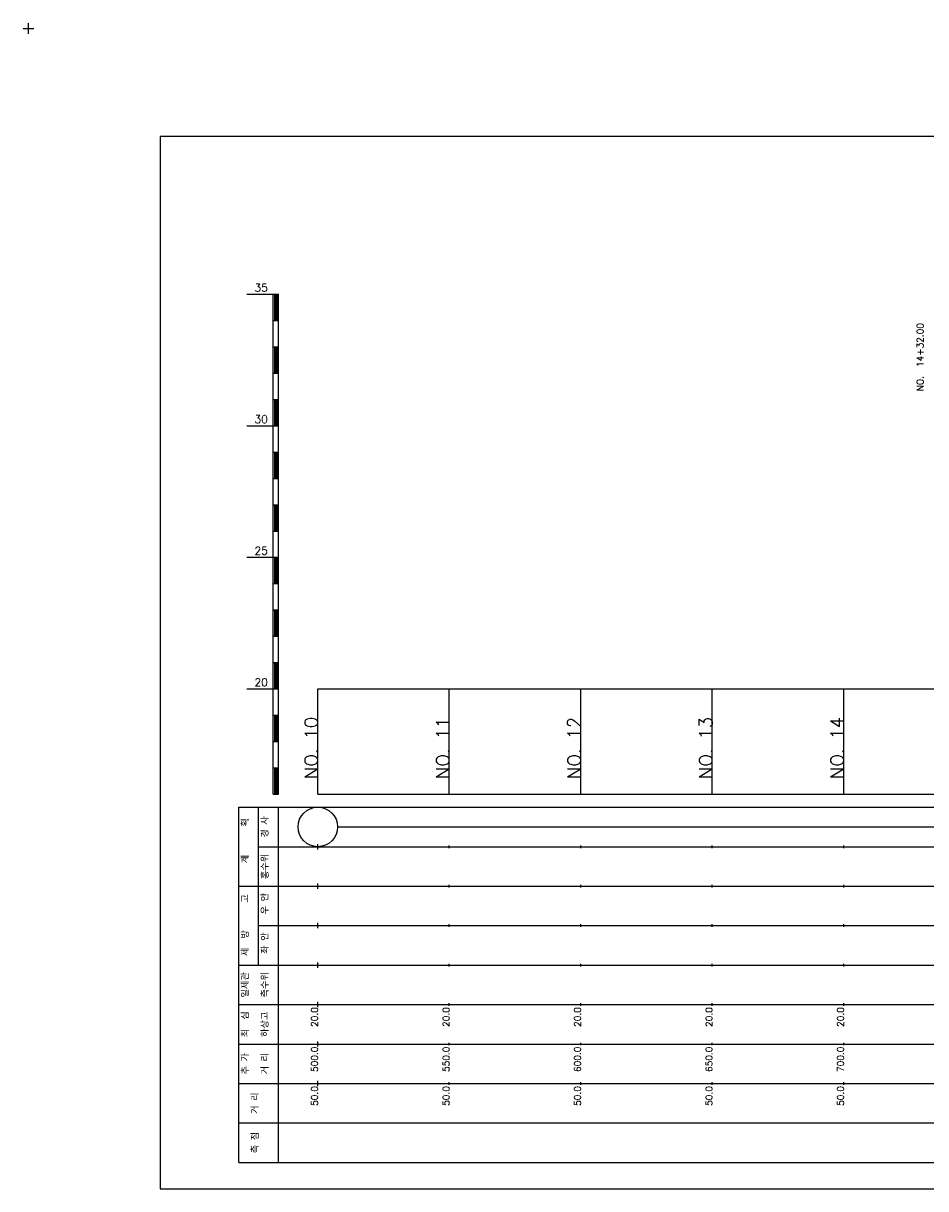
# Model space of a CAD drawing. Extents: x -2 to 685, y -2 to 1408.
# Tile 3 of 6: x -2 to 341, y 525 to 968. Entities that reach past the tile are written whole.
import ezdxf
from ezdxf.enums import TextEntityAlignment as Align

# ---------------------------------------------------------------- set-up
doc = ezdxf.new("R2010")
doc.units = 0
doc.header["$LTSCALE"] = 5
for name, color, linetype in [('BOX', 5, 'CONTINUOUS'), ('DT1', 3, 'CONTINUOUS'), ('LT1', 4, 'CONTINUOUS'), ('ST1', 7, 'CONTINUOUS')]:
    doc.layers.add(name, color=color, linetype=linetype)
doc.styles.add('GHS', font='ROMANS.shx', dxfattribs={"bigfont": 'GHS.shx'})

msp = doc.modelspace()

# ---------------------------------------------------------------- linework, layer by layer
at = {"layer": 'BOX'}
msp.add_lwpolyline([(50, 525), (650, 525), (650, 925), (50, 925), (50, 525)], dxfattribs=at)
at = {"layer": 'DT1'}
for p, q in [((110, 704.33), (110, 706.33)), ((160, 704.83), (160, 705.83)), ((210, 704.83), (210, 705.83)), ((260, 704.83), (260, 705.83)), ((310, 704.83), (310, 705.83))]:
    msp.add_line(p, q, dxfattribs=at)
at = {"layer": 'LT1'}
for p, q in [((83, 865), (93, 865)), ((93, 675), (93, 865)), ((93, 865), (95, 865)), ((93.5, 864.8), (93.5, 855.2)), ((94, 864.8), (94, 855.2)), ((94.5, 864.8), (94.5, 855.2)), ((95, 675), (95, 865)), ((93, 855), (95, 855)), ((93, 845), (95, 845)), ((93.5, 844.8), (93.5, 835.2)), ((94, 844.8), (94, 835.2)), ((94.5, 844.8), (94.5, 835.2)), ((93, 835), (95, 835)), ((93, 825), (95, 825)), ((93.5, 824.8), (93.5, 815.2)), ((94, 824.8), (94, 815.2)), ((94.5, 824.8), (94.5, 815.2)), ((83, 815), (93, 815)), ((93, 815), (95, 815)), ((93, 805), (95, 805)), ((93.5, 804.8), (93.5, 795.2)), ((94, 804.8), (94, 795.2)), ((94.5, 804.8), (94.5, 795.2)), ((93, 795), (95, 795)), ((93, 785), (95, 785)), ((93.5, 784.8), (93.5, 775.2)), ((94, 784.8), (94, 775.2)), ((94.5, 784.8), (94.5, 775.2)), ((93, 775), (95, 775)), ((83, 765), (93, 765)), ((93, 765), (95, 765)), ((93.5, 764.8), (93.5, 755.2)), ((94, 764.8), (94, 755.2)), ((94.5, 764.8), (94.5, 755.2)), ((93, 755), (95, 755)), ((93, 745), (95, 745)), ((93.5, 744.8), (93.5, 735.2)), ((94, 744.8), (94, 735.2)), ((94.5, 744.8), (94.5, 735.2)), ((93, 735), (95, 735)), ((93, 725), (95, 725)), ((93.5, 724.8), (93.5, 715.2)), ((94, 724.8), (94, 715.2)), ((94.5, 724.8), (94.5, 715.2)), ((83, 715), (93, 715)), ((93, 715), (95, 715)), ((110, 675), (110, 715)), ((160, 675), (160, 715)), ((210, 675), (210, 715)), ((260, 675), (260, 715)), ((310, 675), (310, 715)), ((93, 705), (95, 705)), ((93.5, 704.8), (93.5, 695.2)), ((94, 704.8), (94, 695.2)), ((94.5, 704.8), (94.5, 695.2)), ((93, 695), (95, 695)), ((93, 685), (95, 685)), ((93.5, 684.8), (93.5, 675.2)), ((94, 684.8), (94, 675.2)), ((94.5, 684.8), (94.5, 675.2)), ((93, 675), (95, 675)), ((110, 675), (610, 675)), ((110, 654), (110, 656)), ((160, 654.5), (160, 655.5)), ((210, 654.5), (210, 655.5)), ((260, 654.5), (260, 655.5)), ((310, 654.5), (310, 655.5)), ((110, 639), (110, 641)), ((160, 639.5), (160, 640.5)), ((210, 639.5), (210, 640.5)), ((260, 639.5), (260, 640.5)), ((310, 639.5), (310, 640.5)), ((110, 624), (110, 626)), ((160, 624.5), (160, 625.5)), ((210, 624.5), (210, 625.5)), ((260, 624.5), (260, 625.5)), ((310, 624.5), (310, 625.5)), ((110, 609), (110, 611)), ((160, 609.5), (160, 610.5)), ((210, 609.5), (210, 610.5)), ((260, 609.5), (260, 610.5)), ((310, 609.5), (310, 610.5)), ((110, 594), (110, 596)), ((160, 594.5), (160, 595.5)), ((210, 594.5), (210, 595.5)), ((260, 594.5), (260, 595.5)), ((310, 594.5), (310, 595.5)), ((110, 579), (110, 581)), ((160, 579.5), (160, 580.5)), ((210, 579.5), (210, 580.5)), ((260, 579.5), (260, 580.5)), ((310, 579.5), (310, 580.5)), ((110, 564), (110, 566)), ((160, 564.5), (160, 565.5)), ((210, 564.5), (210, 565.5)), ((260, 564.5), (260, 565.5)), ((310, 564.5), (310, 565.5))]:
    msp.add_line(p, q, dxfattribs=at)
msp.add_lwpolyline([(110, 715), (160, 715), (210, 715), (260, 715), (310, 715), (360, 715), (410, 715), (460, 715), (510, 715), (560, 715), (610, 715)], dxfattribs=at)
at = {"layer": 'ST1'}
for p, q in [((-2, 966), (2, 966)), ((0, 964), (0, 968)), ((80, 535), (80, 670)), ((80, 670), (623, 670)), ((87.5, 640), (87.5, 670)), ((95, 535), (95, 670)), ((87.5, 655), (623, 655)), ((80, 640), (623, 640)), ((87.5, 610), (87.5, 640)), ((87.5, 625), (623, 625)), ((80, 610), (623, 610)), ((80, 595), (623, 595)), ((80, 580), (623, 580)), ((80, 565), (623, 565)), ((80, 550), (623, 550)), ((80, 535), (623, 535))]:
    msp.add_line(p, q, dxfattribs=at)
at = {"layer": 'ST1', "linetype": 'CONTINUOUS'}
msp.add_line((117.5, 662.5), (602.5, 662.5), dxfattribs=at)
msp.add_circle((110, 662.5), 7.5, dxfattribs=at)

# ---------------------------------------------------------------- texts
at = {"layer": 'DT1', "style": 'GHS'}
for s, p in [('35', (91, 866)), ('30', (91, 816)), ('25', (91, 766)), ('20', (91, 716))]:
    msp.add_text(s, height=3, dxfattribs=at).set_placement(p, align=Align.RIGHT)
at = {"layer": 'DT1', "linetype": 'CONTINUOUS', "style": 'GHS'}
msp.add_text('NO.  14+32.00', height=2.5, rotation=90, dxfattribs=at).set_placement((340.25, 828.12))
at = {"layer": 'DT1', "style": 'GHS'}
for s, height, p in [('NO. 10', 5, (110, 704.33)), ('NO. 11', 5, (160, 704.33)), ('NO. 12', 5, (210, 704.33)), ('NO. 13', 5, (260, 704.33)), ('NO. 14', 5, (310, 704.33)), (' 20.0', 2.5, (110, 594)), (' 20.0', 2.5, (160, 594)), (' 20.0', 2.5, (210, 594)), (' 20.0', 2.5, (260, 594)), (' 20.0', 2.5, (310, 594)), ('   500.0', 2.5, (110, 579)), ('   550.0', 2.5, (160, 579)), ('   600.0', 2.5, (210, 579)), ('   650.0', 2.5, (260, 579)), ('   700.0', 2.5, (310, 579)), ('  50.0', 2.5, (110, 564)), ('  50.0', 2.5, (160, 564)), ('  50.0', 2.5, (210, 564)), ('  50.0', 2.5, (260, 564)), ('  50.0', 2.5, (310, 564))]:
    msp.add_text(s, height=height, rotation=90, dxfattribs=at).set_placement(p, align=Align.RIGHT)
at = {"layer": 'DT1', "linetype": 'CONTINUOUS', "style": 'GHS'}
for s, p in [('경 사', (91.25, 662.5)), ('  획', (83.75, 662.5)), ('홍수위', (91.25, 647.5)), ('   계', (83.75, 647.5)), ('   고', (83.75, 632.5)), (' 우 안', (91.25, 632.5)), (' 제  방', (83.75, 617.5)), (' 좌 안', (91.25, 617.5)), ('일제관', (83.75, 602.5)), ('측수위', (91.25, 602.5)), ('최  심', (83.75, 587.5)), ('하상고', (91.25, 587.5)), ('추 가', (83.75, 572.5)), ('거 리', (91.25, 572.5)), ('거 리', (87.5, 557.5)), ('측 점', (87.5, 542.5))]:
    msp.add_text(s, height=2.5, rotation=90, dxfattribs=at).set_placement(p, align=Align.CENTER)

doc.saveas('drawing.dxf')
